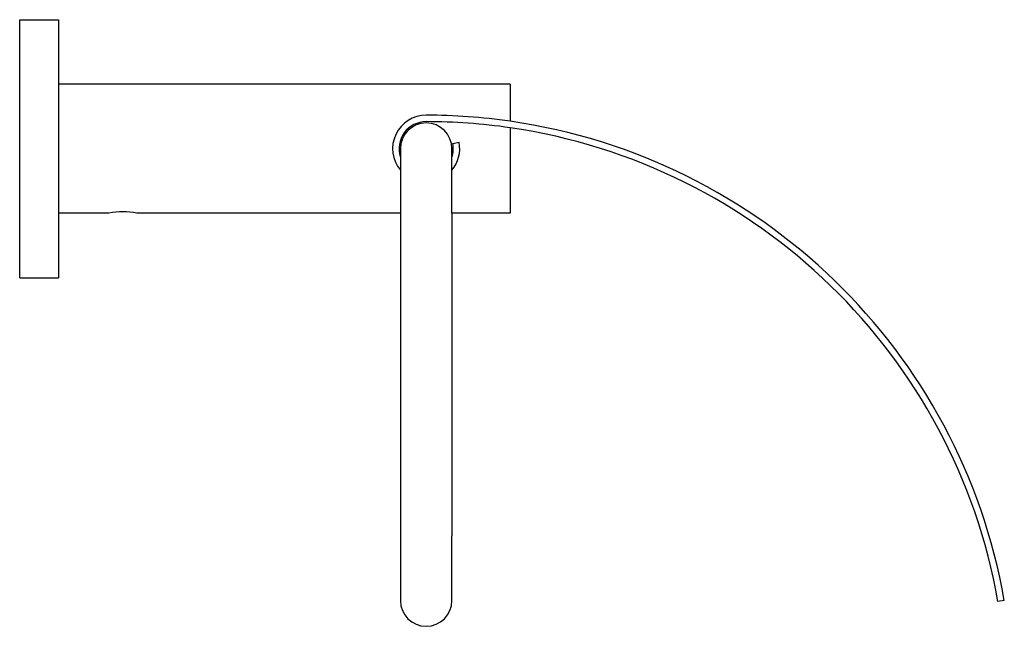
# Model space of a CAD drawing. Header units: millimetres. Extents: x 4025.174 to 4025.327, y 1887.446 to 1887.54.
import ezdxf

# ---------------------------------------------------------------- set-up
doc = ezdxf.new("R2010")
doc.units = ezdxf.units.MM
doc.layers.add('SANINDUSA', color=3, linetype='Continuous')

msp = doc.modelspace()

# ---------------------------------------------------------------- linework, layer by layer
at = {"layer": 'SANINDUSA'}
for p, q in [((4025.173909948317, 1887.500281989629), (4025.173909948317, 1887.540281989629)), ((4025.173909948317, 1887.540281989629), (4025.179909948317, 1887.540281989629)), ((4025.179909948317, 1887.540281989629), (4025.179909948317, 1887.500281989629)), ((4025.249909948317, 1887.530281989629), (4025.179909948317, 1887.530281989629)), ((4025.249909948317, 1887.530281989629), (4025.249909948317, 1887.524548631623)), ((4025.249909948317, 1887.523538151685), (4025.249909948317, 1887.510281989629)), ((4025.232909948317, 1887.520281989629), (4025.232909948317, 1887.510281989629)), ((4025.240909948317, 1887.510281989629), (4025.240909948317, 1887.520281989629)), ((4025.241031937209, 1887.521087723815), (4025.242013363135, 1887.521279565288)), ((4025.187742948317, 1887.510281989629), (4025.179909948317, 1887.510281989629)), ((4025.232909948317, 1887.510281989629), (4025.192076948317, 1887.510281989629)), ((4025.232909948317, 1887.510281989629), (4025.232909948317, 1887.460281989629)), ((4025.240909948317, 1887.510281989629), (4025.240909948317, 1887.460281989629)), ((4025.249909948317, 1887.510281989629), (4025.240909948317, 1887.510281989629)), ((4025.173909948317, 1887.500281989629), (4025.179909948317, 1887.500281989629)), ((4025.232909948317, 1887.460281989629), (4025.232909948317, 1887.45028198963)), ((4025.240909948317, 1887.45028198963), (4025.240909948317, 1887.460281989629)), ((4025.326524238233, 1887.450302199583), (4025.325542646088, 1887.450110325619))]:
    msp.add_line(p, q, dxfattribs=at)
for centre, radius, start, end in [((4025.236909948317, 1887.520281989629), 0.005200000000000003, 90, 219.7151372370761), ((4025.236909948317, 1887.520281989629), 0.004199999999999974, 90, 197.7527901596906), ((4025.236909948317, 1887.434481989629), 0.09100000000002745, 81.78678930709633, 90), ((4025.236909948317, 1887.434481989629), 0.09000000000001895, 81.69489048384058, 90), ((4025.236909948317, 1887.434481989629), 0.09100000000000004, 10.01165261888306, 81.78678930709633), ((4025.236909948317, 1887.520281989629), 0.004, 0, 180), ((4025.236909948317, 1887.434481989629), 0.09, 10.00000000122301, 81.69489048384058), ((4025.236909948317, 1887.520281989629), 0.005200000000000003, 320.2848627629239, 11.06026998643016), ((4025.236909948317, 1887.520281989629), 0.004199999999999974, 342.2472098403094, 11.06026998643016), ((4025.189909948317, 1887.500519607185), 0.01000000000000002, 77.48471831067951, 102.5152816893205), ((4025.236909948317, 1887.45028198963), 0.004, 180, 0)]:
    msp.add_arc(centre, radius, start, end, dxfattribs=at)

doc.saveas('drawing.dxf')
